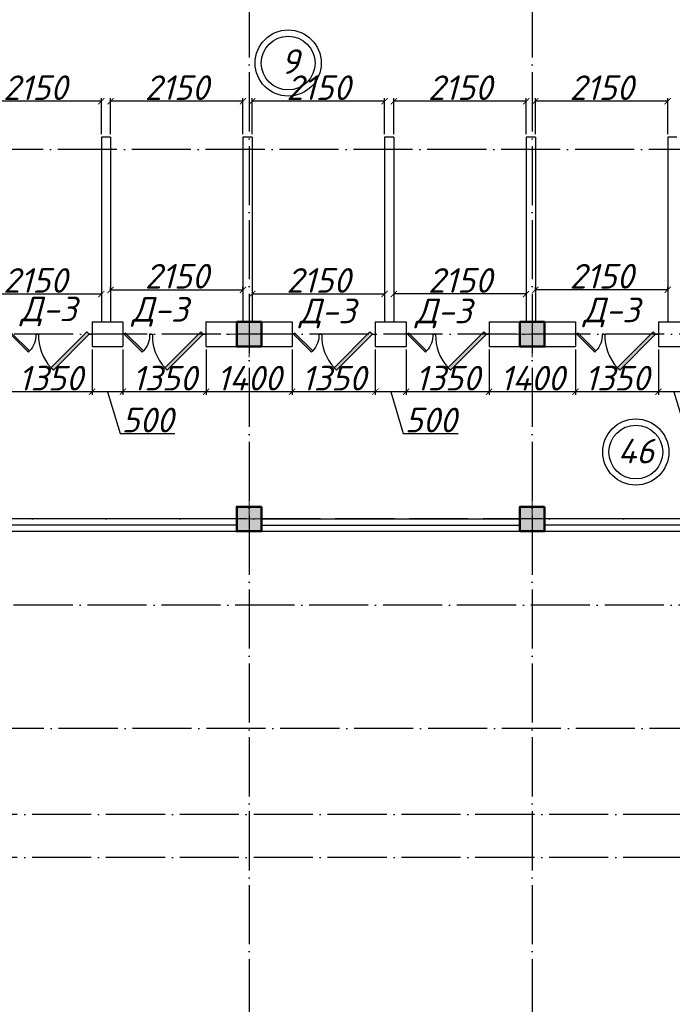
# Model space of a CAD drawing. Header units: millimetres. Extents: x 1112040 to 6903494, y -332921 to -150905.
# Tile 41 of 150: x 1501115 to 1511717, y -194403 to -178414. Entities that reach past the tile are written whole.
import ezdxf

# ---------------------------------------------------------------- set-up
doc = ezdxf.new("R2010")
doc.units = ezdxf.units.MM
doc.linetypes.add('ACAD_ISO04W100', pattern=[30, 24, -3, 0, -3])
doc.layers.add('kolonn', color=7, linetype='Continuous')
doc.layers.add('os', color=253, linetype='Continuous')
doc.styles.get("Standard").update_dxf_attribs({"font": 'isocpeui.ttf'})
doc.dimstyles.new('ISO-25', dxfattribs={"dimtxt": 400, "dimasz": 100, "dimexe": 50, "dimexo": 50, "dimgap": 20, "dimtad": 1, "dimdec": 0, "dimtxsty": 'Standard', "dimblk": 'ARCHTICK', "dimcen": 20, "dimclrd": 1, "dimclre": 1, "dimadec": 0, "dimazin": 0, "dimtfac": 1, "dimtdec": 0, "dimtmove": 0, "dimatfit": 3, "dimldrblk": 'ARCHTICK', "dimfxl": 1, "dimarcsym": 0})

# ---------------------------------------------------------------- blocks, each defined once
blk = doc.blocks.new('ghsdd')
at = {"ltscale": 50}
h = blk.add_hatch(color=256, dxfattribs=at)
h.paths.add_polyline_path([(0, 200), (-200, 200), (-200, 0), (0, 0)])
h.paths.add_polyline_path([(200, 0), (200, 200), (0, 200), (0, 0)])
h.paths.add_polyline_path([(0, 0), (-200, 0), (-200, -200), (0, -200)])
h.paths.add_polyline_path([(0, 0), (0, -200), (200, -200), (200, 0)])
at = {"lineweight": 0}
for p, q in [((0, -374), (0, 374)), ((-374, 0), (374, 0))]:
    blk.add_line(p, q, dxfattribs=at)
at = {"lineweight": 50, "ltscale": 50}
blk.add_lwpolyline([(200, 200), (200, -200), (-200, -200), (-200, 200), (200, 200)], dxfattribs=at)
blk = doc.blocks.new('jfgjhsdf')
blk.add_hatch(color=1).paths.add_polyline_path([(-593, 731), (-637, 687), (0, 50), (44, 94)])
at = {"color": 1}
for p, q in [((0, 1000), (0, 950)), ((0, 50), (0, 0))]:
    blk.add_line(p, q, dxfattribs=at)
blk.add_lwpolyline([(0, 50), (-637, 687), (-593, 731), (44, 94), (0, 50)], dxfattribs=at)
blk.add_arc((-33, 130), 821, 87.662, 132.9147, dxfattribs=at)
blk = doc.blocks.new('_ArchTick')
at = {"color": 0, "linetype": 'ByBlock', "const_width": 0.15}
blk.add_lwpolyline([(-0.5, -0.5), (0.5, 0.5)], dxfattribs=at)
blk = doc.blocks.new('*D2525')
at = {"color": 1, "lineweight": -2, "transparency": 16777216}
for p, q in [((1509492, -182818), (1509492, -182750)), ((1511642, -182818), (1511642, -182750)), ((1511642, -182800), (1509492, -182800))]:
    blk.add_line(p, q, dxfattribs=at)
at = {"color": 1, "lineweight": -2, "transparency": 16777216, "xscale": 100, "yscale": 100, "zscale": 100, "rotation": 180}
blk.add_blockref('_ArchTick', (1509492, -182800), dxfattribs=at)
at = {"color": 1, "lineweight": -2, "transparency": 16777216, "xscale": 100, "yscale": 100, "zscale": 100}
blk.add_blockref('_ArchTick', (1511642, -182800), dxfattribs=at)
at = {"color": 0, "transparency": 16777216, "insert": (1510567, -182580), "char_height": 400, "attachment_point": 5}
blk.add_mtext('2150', dxfattribs=at)
blk = doc.blocks.new('*D2526')
at = {"color": 1, "lineweight": -2, "transparency": 16777216}
for p, q in [((1507192, -182850), (1507192, -182918)), ((1509342, -182868), (1507192, -182868)), ((1509342, -182850), (1509342, -182918))]:
    blk.add_line(p, q, dxfattribs=at)
at = {"color": 1, "lineweight": -2, "transparency": 16777216, "xscale": 100, "yscale": 100, "zscale": 100, "rotation": 180}
blk.add_blockref('_ArchTick', (1507192, -182868), dxfattribs=at)
at = {"color": 1, "lineweight": -2, "transparency": 16777216, "xscale": 100, "yscale": 100, "zscale": 100}
blk.add_blockref('_ArchTick', (1509342, -182868), dxfattribs=at)
at = {"color": 0, "transparency": 16777216, "insert": (1508267, -182648), "char_height": 400, "attachment_point": 5}
blk.add_mtext('2150', dxfattribs=at)
blk = doc.blocks.new('*D2437')
at = {"color": 1, "lineweight": -2, "transparency": 16777216}
for p, q in [((1500292, -182722), (1500292, -182918)), ((1502442, -182722), (1502442, -182918)), ((1500292, -182868), (1502442, -182868))]:
    blk.add_line(p, q, dxfattribs=at)
at = {"color": 1, "lineweight": -2, "transparency": 16777216, "xscale": 100, "yscale": 100, "zscale": 100, "rotation": 180}
blk.add_blockref('_ArchTick', (1500292, -182868), dxfattribs=at)
at = {"color": 1, "lineweight": -2, "transparency": 16777216, "xscale": 100, "yscale": 100, "zscale": 100}
blk.add_blockref('_ArchTick', (1502442, -182868), dxfattribs=at)
at = {"color": 0, "transparency": 16777216, "insert": (1501367, -182648), "char_height": 400, "attachment_point": 5}
blk.add_mtext('2150', dxfattribs=at)
blk = doc.blocks.new('*D2438')
at = {"color": 1, "lineweight": -2, "transparency": 16777216}
for p, q in [((1502592, -182818), (1502592, -182750)), ((1504742, -182818), (1504742, -182750)), ((1502592, -182800), (1504742, -182800))]:
    blk.add_line(p, q, dxfattribs=at)
at = {"color": 1, "lineweight": -2, "transparency": 16777216, "xscale": 100, "yscale": 100, "zscale": 100, "rotation": 180}
blk.add_blockref('_ArchTick', (1502592, -182800), dxfattribs=at)
at = {"color": 1, "lineweight": -2, "transparency": 16777216, "xscale": 100, "yscale": 100, "zscale": 100}
blk.add_blockref('_ArchTick', (1504742, -182800), dxfattribs=at)
at = {"color": 0, "transparency": 16777216, "insert": (1503667, -182580), "char_height": 400, "attachment_point": 5}
blk.add_mtext('2150', dxfattribs=at)
blk = doc.blocks.new('*D2439')
at = {"color": 1, "lineweight": -2, "transparency": 16777216}
for p, q in [((1504892, -182850), (1504892, -182918)), ((1504892, -182868), (1507042, -182868)), ((1507042, -182850), (1507042, -182918))]:
    blk.add_line(p, q, dxfattribs=at)
at = {"color": 1, "lineweight": -2, "transparency": 16777216, "xscale": 100, "yscale": 100, "zscale": 100, "rotation": 180}
blk.add_blockref('_ArchTick', (1504892, -182868), dxfattribs=at)
at = {"color": 1, "lineweight": -2, "transparency": 16777216, "xscale": 100, "yscale": 100, "zscale": 100}
blk.add_blockref('_ArchTick', (1507042, -182868), dxfattribs=at)
at = {"color": 0, "transparency": 16777216, "insert": (1505967, -182648), "char_height": 400, "attachment_point": 5}
blk.add_mtext('2150', dxfattribs=at)
blk = doc.blocks.new('*D2765')
at = {"color": 1, "lineweight": -2, "transparency": 16777216}
for p, q in [((1511492, -183772), (1511492, -184505)), ((1511992, -183772), (1511992, -184505)), ((1511992, -184455), (1511492, -184455)), ((1511742, -184455), (1511946, -185135)), ((1511946, -185135), (1512836, -185135))]:
    blk.add_line(p, q, dxfattribs=at)
at = {"color": 1, "lineweight": -2, "transparency": 16777216, "xscale": 100, "yscale": 100, "zscale": 100, "rotation": 180}
blk.add_blockref('_ArchTick', (1511492, -184455), dxfattribs=at)
at = {"color": 1, "lineweight": -2, "transparency": 16777216, "xscale": 100, "yscale": 100, "zscale": 100}
blk.add_blockref('_ArchTick', (1511992, -184455), dxfattribs=at)
at = {"color": 0, "transparency": 16777216, "insert": (1512391, -184915), "char_height": 400, "attachment_point": 5}
blk.add_mtext('500', dxfattribs=at)
blk = doc.blocks.new('*D2766')
at = {"color": 1, "lineweight": -2, "transparency": 16777216}
for p, q in [((1510142, -183772), (1510142, -184505)), ((1511492, -183772), (1511492, -184505)), ((1511492, -184455), (1510142, -184455))]:
    blk.add_line(p, q, dxfattribs=at)
at = {"color": 1, "lineweight": -2, "transparency": 16777216, "xscale": 100, "yscale": 100, "zscale": 100, "rotation": 180}
blk.add_blockref('_ArchTick', (1510142, -184455), dxfattribs=at)
at = {"color": 1, "lineweight": -2, "transparency": 16777216, "xscale": 100, "yscale": 100, "zscale": 100}
blk.add_blockref('_ArchTick', (1511492, -184455), dxfattribs=at)
at = {"color": 0, "transparency": 16777216, "insert": (1510817, -184235), "char_height": 400, "attachment_point": 5}
blk.add_mtext('1350', dxfattribs=at)
blk = doc.blocks.new('*D2767')
at = {"color": 1, "lineweight": -2, "transparency": 16777216}
for p, q in [((1508742, -183772), (1508742, -184505)), ((1510142, -183772), (1510142, -184505)), ((1510142, -184455), (1508742, -184455))]:
    blk.add_line(p, q, dxfattribs=at)
at = {"color": 1, "lineweight": -2, "transparency": 16777216, "xscale": 100, "yscale": 100, "zscale": 100, "rotation": 180}
blk.add_blockref('_ArchTick', (1508742, -184455), dxfattribs=at)
at = {"color": 1, "lineweight": -2, "transparency": 16777216, "xscale": 100, "yscale": 100, "zscale": 100}
blk.add_blockref('_ArchTick', (1510142, -184455), dxfattribs=at)
at = {"color": 0, "transparency": 16777216, "insert": (1509442, -184235), "char_height": 400, "attachment_point": 5}
blk.add_mtext('1400', dxfattribs=at)
blk = doc.blocks.new('*D2768')
at = {"color": 1, "lineweight": -2, "transparency": 16777216}
for p, q in [((1507392, -183772), (1507392, -184505)), ((1508742, -183772), (1508742, -184505)), ((1508742, -184455), (1507392, -184455))]:
    blk.add_line(p, q, dxfattribs=at)
at = {"color": 1, "lineweight": -2, "transparency": 16777216, "xscale": 100, "yscale": 100, "zscale": 100, "rotation": 180}
blk.add_blockref('_ArchTick', (1507392, -184455), dxfattribs=at)
at = {"color": 1, "lineweight": -2, "transparency": 16777216, "xscale": 100, "yscale": 100, "zscale": 100}
blk.add_blockref('_ArchTick', (1508742, -184455), dxfattribs=at)
at = {"color": 0, "transparency": 16777216, "insert": (1508067, -184235), "char_height": 400, "attachment_point": 5}
blk.add_mtext('1350', dxfattribs=at)
blk = doc.blocks.new('*D2769')
at = {"color": 1, "lineweight": -2, "transparency": 16777216}
for p, q in [((1506892, -183772), (1506892, -184505)), ((1507392, -183772), (1507392, -184505)), ((1507392, -184455), (1506892, -184455)), ((1507142, -184455), (1507346, -185135)), ((1507346, -185135), (1508236, -185135))]:
    blk.add_line(p, q, dxfattribs=at)
at = {"color": 1, "lineweight": -2, "transparency": 16777216, "xscale": 100, "yscale": 100, "zscale": 100, "rotation": 180}
blk.add_blockref('_ArchTick', (1506892, -184455), dxfattribs=at)
at = {"color": 1, "lineweight": -2, "transparency": 16777216, "xscale": 100, "yscale": 100, "zscale": 100}
blk.add_blockref('_ArchTick', (1507392, -184455), dxfattribs=at)
at = {"color": 0, "transparency": 16777216, "insert": (1507791, -184915), "char_height": 400, "attachment_point": 5}
blk.add_mtext('500', dxfattribs=at)
blk = doc.blocks.new('*D2770')
at = {"color": 1, "lineweight": -2, "transparency": 16777216}
for p, q in [((1505542, -183772), (1505542, -184505)), ((1506892, -183772), (1506892, -184505)), ((1506892, -184455), (1505542, -184455))]:
    blk.add_line(p, q, dxfattribs=at)
at = {"color": 1, "lineweight": -2, "transparency": 16777216, "xscale": 100, "yscale": 100, "zscale": 100, "rotation": 180}
blk.add_blockref('_ArchTick', (1505542, -184455), dxfattribs=at)
at = {"color": 1, "lineweight": -2, "transparency": 16777216, "xscale": 100, "yscale": 100, "zscale": 100}
blk.add_blockref('_ArchTick', (1506892, -184455), dxfattribs=at)
at = {"color": 0, "transparency": 16777216, "insert": (1506217, -184235), "char_height": 400, "attachment_point": 5}
blk.add_mtext('1350', dxfattribs=at)
blk = doc.blocks.new('*D2771')
at = {"color": 1, "lineweight": -2, "transparency": 16777216}
for p, q in [((1504142, -183772), (1504142, -184505)), ((1505542, -183772), (1505542, -184505)), ((1505542, -184455), (1504142, -184455))]:
    blk.add_line(p, q, dxfattribs=at)
at = {"color": 1, "lineweight": -2, "transparency": 16777216, "xscale": 100, "yscale": 100, "zscale": 100, "rotation": 180}
blk.add_blockref('_ArchTick', (1504142, -184455), dxfattribs=at)
at = {"color": 1, "lineweight": -2, "transparency": 16777216, "xscale": 100, "yscale": 100, "zscale": 100}
blk.add_blockref('_ArchTick', (1505542, -184455), dxfattribs=at)
at = {"color": 0, "transparency": 16777216, "insert": (1504842, -184235), "char_height": 400, "attachment_point": 5}
blk.add_mtext('1400', dxfattribs=at)
blk = doc.blocks.new('*D2772')
at = {"color": 1, "lineweight": -2, "transparency": 16777216}
for p, q in [((1502792, -183772), (1502792, -184505)), ((1504142, -183772), (1504142, -184505)), ((1504142, -184455), (1502792, -184455))]:
    blk.add_line(p, q, dxfattribs=at)
at = {"color": 1, "lineweight": -2, "transparency": 16777216, "xscale": 100, "yscale": 100, "zscale": 100, "rotation": 180}
blk.add_blockref('_ArchTick', (1502792, -184455), dxfattribs=at)
at = {"color": 1, "lineweight": -2, "transparency": 16777216, "xscale": 100, "yscale": 100, "zscale": 100}
blk.add_blockref('_ArchTick', (1504142, -184455), dxfattribs=at)
at = {"color": 0, "transparency": 16777216, "insert": (1503467, -184235), "char_height": 400, "attachment_point": 5}
blk.add_mtext('1350', dxfattribs=at)
blk = doc.blocks.new('*D2773')
at = {"color": 1, "lineweight": -2, "transparency": 16777216}
for p, q in [((1502292, -183772), (1502292, -184505)), ((1502792, -183772), (1502792, -184505)), ((1502792, -184455), (1502292, -184455)), ((1502542, -184455), (1502746, -185135)), ((1502746, -185135), (1503636, -185135))]:
    blk.add_line(p, q, dxfattribs=at)
at = {"color": 1, "lineweight": -2, "transparency": 16777216, "xscale": 100, "yscale": 100, "zscale": 100, "rotation": 180}
blk.add_blockref('_ArchTick', (1502292, -184455), dxfattribs=at)
at = {"color": 1, "lineweight": -2, "transparency": 16777216, "xscale": 100, "yscale": 100, "zscale": 100}
blk.add_blockref('_ArchTick', (1502792, -184455), dxfattribs=at)
at = {"color": 0, "transparency": 16777216, "insert": (1503191, -184915), "char_height": 400, "attachment_point": 5}
blk.add_mtext('500', dxfattribs=at)
blk = doc.blocks.new('*D2774')
at = {"color": 1, "lineweight": -2, "transparency": 16777216}
for p, q in [((1500942, -183772), (1500942, -184505)), ((1502292, -183772), (1502292, -184505)), ((1502292, -184455), (1500942, -184455))]:
    blk.add_line(p, q, dxfattribs=at)
at = {"color": 1, "lineweight": -2, "transparency": 16777216, "xscale": 100, "yscale": 100, "zscale": 100, "rotation": 180}
blk.add_blockref('_ArchTick', (1500942, -184455), dxfattribs=at)
at = {"color": 1, "lineweight": -2, "transparency": 16777216, "xscale": 100, "yscale": 100, "zscale": 100}
blk.add_blockref('_ArchTick', (1502292, -184455), dxfattribs=at)
at = {"color": 0, "transparency": 16777216, "insert": (1501617, -184235), "char_height": 400, "attachment_point": 5}
blk.add_mtext('1350', dxfattribs=at)
blk = doc.blocks.new('*D2981')
at = {"color": 1, "lineweight": -2, "transparency": 16777216}
for p, q in [((1509492, -180272), (1509492, -179688)), ((1511642, -180272), (1511642, -179688)), ((1511642, -179738), (1509492, -179738))]:
    blk.add_line(p, q, dxfattribs=at)
at = {"color": 1, "lineweight": -2, "transparency": 16777216, "xscale": 100, "yscale": 100, "zscale": 100, "rotation": 180}
blk.add_blockref('_ArchTick', (1509492, -179738), dxfattribs=at)
at = {"color": 1, "lineweight": -2, "transparency": 16777216, "xscale": 100, "yscale": 100, "zscale": 100}
blk.add_blockref('_ArchTick', (1511642, -179738), dxfattribs=at)
at = {"color": 0, "transparency": 16777216, "insert": (1510567, -179518), "char_height": 400, "attachment_point": 5}
blk.add_mtext('2150', dxfattribs=at)
blk = doc.blocks.new('*D2982')
at = {"color": 1, "lineweight": -2, "transparency": 16777216}
for p, q in [((1507192, -180272), (1507192, -179688)), ((1509342, -180272), (1509342, -179688)), ((1509342, -179738), (1507192, -179738))]:
    blk.add_line(p, q, dxfattribs=at)
at = {"color": 1, "lineweight": -2, "transparency": 16777216, "xscale": 100, "yscale": 100, "zscale": 100, "rotation": 180}
blk.add_blockref('_ArchTick', (1507192, -179738), dxfattribs=at)
at = {"color": 1, "lineweight": -2, "transparency": 16777216, "xscale": 100, "yscale": 100, "zscale": 100}
blk.add_blockref('_ArchTick', (1509342, -179738), dxfattribs=at)
at = {"color": 0, "transparency": 16777216, "insert": (1508267, -179518), "char_height": 400, "attachment_point": 5}
blk.add_mtext('2150', dxfattribs=at)
blk = doc.blocks.new('*D2983')
at = {"color": 1, "lineweight": -2, "transparency": 16777216}
for p, q in [((1504892, -180272), (1504892, -179688)), ((1507042, -180272), (1507042, -179688)), ((1507042, -179738), (1504892, -179738))]:
    blk.add_line(p, q, dxfattribs=at)
at = {"color": 1, "lineweight": -2, "transparency": 16777216, "xscale": 100, "yscale": 100, "zscale": 100, "rotation": 180}
blk.add_blockref('_ArchTick', (1504892, -179738), dxfattribs=at)
at = {"color": 1, "lineweight": -2, "transparency": 16777216, "xscale": 100, "yscale": 100, "zscale": 100}
blk.add_blockref('_ArchTick', (1507042, -179738), dxfattribs=at)
at = {"color": 0, "transparency": 16777216, "insert": (1505967, -179518), "char_height": 400, "attachment_point": 5}
blk.add_mtext('2150', dxfattribs=at)
blk = doc.blocks.new('*D2984')
at = {"color": 1, "lineweight": -2, "transparency": 16777216}
for p, q in [((1502592, -180272), (1502592, -179688)), ((1504742, -180272), (1504742, -179688)), ((1504742, -179738), (1502592, -179738))]:
    blk.add_line(p, q, dxfattribs=at)
at = {"color": 1, "lineweight": -2, "transparency": 16777216, "xscale": 100, "yscale": 100, "zscale": 100, "rotation": 180}
blk.add_blockref('_ArchTick', (1502592, -179738), dxfattribs=at)
at = {"color": 1, "lineweight": -2, "transparency": 16777216, "xscale": 100, "yscale": 100, "zscale": 100}
blk.add_blockref('_ArchTick', (1504742, -179738), dxfattribs=at)
at = {"color": 0, "transparency": 16777216, "insert": (1503667, -179518), "char_height": 400, "attachment_point": 5}
blk.add_mtext('2150', dxfattribs=at)
blk = doc.blocks.new('*D2985')
at = {"color": 1, "lineweight": -2, "transparency": 16777216}
for p, q in [((1500292, -180272), (1500292, -179688)), ((1502442, -180272), (1502442, -179688)), ((1502442, -179738), (1500292, -179738))]:
    blk.add_line(p, q, dxfattribs=at)
at = {"color": 1, "lineweight": -2, "transparency": 16777216, "xscale": 100, "yscale": 100, "zscale": 100, "rotation": 180}
blk.add_blockref('_ArchTick', (1500292, -179738), dxfattribs=at)
at = {"color": 1, "lineweight": -2, "transparency": 16777216, "xscale": 100, "yscale": 100, "zscale": 100}
blk.add_blockref('_ArchTick', (1502442, -179738), dxfattribs=at)
at = {"color": 0, "transparency": 16777216, "insert": (1501367, -179518), "char_height": 400, "attachment_point": 5}
blk.add_mtext('2150', dxfattribs=at)
blk = doc.blocks.new('swww222s')
at = {"color": 1}
for centre, radius in [((-24299, 346), 537), ((-24299, 346), 437), ((-18652, -5971), 537), ((-18652, -5971), 437)]:
    blk.add_circle(centre, radius, dxfattribs=at)
for s, p in [('9', (-24414, 170)), ('46', (-18945, -6156))]:
    blk.add_text(s, height=400, dxfattribs=at).set_placement(p)

msp = doc.modelspace()

# ---------------------------------------------------------------- linework, layer by layer
at = {"lineweight": 30}
for p, q in [((1502441.8, -180321.9), (1502441.8, -183321.9)), ((1502591.8, -180321.9), (1502441.8, -180321.9)), ((1502591.8, -180321.9), (1502591.8, -183321.9)), ((1504891.8, -180321.9), (1504741.8, -180321.9)), ((1504741.8, -180321.9), (1504741.8, -183321.9)), ((1504891.8, -180321.9), (1504891.8, -183321.9)), ((1507191.8, -180321.9), (1507041.8, -180321.9)), ((1507041.8, -180321.9), (1507041.8, -183321.9)), ((1507191.8, -180321.9), (1507191.8, -183321.9)), ((1509341.8, -180321.9), (1509341.8, -183321.9)), ((1509491.8, -180321.9), (1509341.8, -180321.9)), ((1509491.8, -180321.9), (1509491.8, -183321.9)), ((1511791.8, -180321.9), (1511641.8, -180321.9)), ((1511641.8, -180321.9), (1511641.8, -183321.9)), ((1502291.8, -183321.9), (1502291.8, -183721.9)), ((1502291.8, -183321.9), (1502791.8, -183321.9)), ((1502791.8, -183321.9), (1502791.8, -183721.9)), ((1504141.8, -183321.9), (1504141.8, -183721.9)), ((1504141.8, -183321.9), (1505541.8, -183321.9)), ((1505541.8, -183321.9), (1505541.8, -183721.9)), ((1506891.8, -183321.9), (1506891.8, -183721.9)), ((1506891.8, -183321.9), (1507391.8, -183321.9)), ((1507391.8, -183321.9), (1507391.8, -183721.9)), ((1508741.8, -183321.9), (1508741.8, -183721.9)), ((1508741.8, -183321.9), (1510141.8, -183321.9)), ((1510141.8, -183321.9), (1510141.8, -183721.9)), ((1511491.8, -183321.9), (1511491.8, -183721.9)), ((1511491.8, -183321.9), (1511991.8, -183321.9)), ((1502291.8, -183721.9), (1502791.8, -183721.9)), ((1504141.8, -183721.9), (1505541.8, -183721.9)), ((1506891.8, -183721.9), (1507391.8, -183721.9)), ((1508741.8, -183721.9), (1510141.8, -183721.9)), ((1511491.8, -183721.9), (1511991.8, -183721.9))]:
    msp.add_line(p, q, dxfattribs=at)
at = {"color": 1}
for p, q in [((1504641.8, -186521.9), (1500441.8, -186521.9)), ((1505041.8, -186521.9), (1509241.8, -186521.9)), ((1513841.8, -186521.9), (1509641.8, -186521.9)), ((1504641.8, -186621.9), (1500441.8, -186621.9)), ((1505041.8, -186621.9), (1509241.8, -186621.9)), ((1513841.8, -186621.9), (1509641.8, -186621.9))]:
    msp.add_line(p, q, dxfattribs=at)
at = {"lineweight": 30}
for points in [[(1505041.8, -186721.9), (1504641.8, -186721.9), (1504641.8, -186321.9), (1505041.8, -186321.9)], [(1509641.8, -186721.9), (1509241.8, -186721.9), (1509241.8, -186321.9), (1509641.8, -186321.9)]]:
    msp.add_lwpolyline(points, close=True, dxfattribs=at)
msp.add_lwpolyline([(1494341.8, -186721.9), (1518441.8, -186721.9), (1518441.8, -191121.9), (1517741.8, -191121.9), (1517741.8, -196321.9), (1518441.8, -196321.9), (1518441.8, -203721.9)])
at = {"layer": 'os', "linetype": 'ACAD_ISO04W100', "ltscale": 40}
for p, q in [((1504841.8, -164865.7), (1504841.8, -226089.4)), ((1509441.8, -164865.7), (1509441.8, -226089.4)), ((1547099.6, -180521.9), (1484191.9, -180521.9)), ((1566790.3, -183521.9), (1484191.9, -183521.9)), ((1575607.2, -186521.9), (1484191.9, -186521.9)), ((1570383, -187921.9), (1484191.9, -187921.9)), ((1532710.3, -189921.9), (1484191.9, -189921.9)), ((1546680, -191321.9), (1484191.9, -191321.9)), ((1546680, -192021.9), (1484191.9, -192021.9))]:
    msp.add_line(p, q, dxfattribs=at)

# ---------------------------------------------------------------- block references
msp.add_blockref('swww222s', (1529775.5, -179463.8))
for p, xscale, yscale, zscale, rotation in [((1500941.8, -183521.9), -0.4575789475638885, 0.4575789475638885, 0.4575789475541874, 270), ((1502291.8, -183521.9), 0.9151578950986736, 0.9151578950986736, 0.9151578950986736, 90), ((1502791.8, -183521.9), -0.4575789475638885, 0.4575789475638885, 0.4575789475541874, 270), ((1504141.8, -183521.9), 0.9151578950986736, 0.9151578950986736, 0.9151578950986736, 90), ((1505541.8, -183521.9), -0.4575789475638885, 0.4575789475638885, 0.4575789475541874, 270), ((1506891.8, -183521.9), 0.9151578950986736, 0.9151578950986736, 0.9151578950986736, 90), ((1507391.8, -183521.9), -0.4575789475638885, 0.4575789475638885, 0.4575789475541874, 270), ((1508741.8, -183521.9), 0.9151578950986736, 0.9151578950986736, 0.9151578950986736, 90), ((1510141.8, -183521.9), -0.4575789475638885, 0.4575789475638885, 0.4575789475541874, 270), ((1511491.8, -183521.9), 0.9151578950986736, 0.9151578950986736, 0.9151578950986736, 90)]:
    msp.add_blockref('jfgjhsdf', p, dxfattribs=dict(xscale=xscale, yscale=yscale, zscale=zscale, rotation=rotation))
at = {"layer": 'kolonn'}
for p in [(1504841.8, -183521.9), (1509441.8, -183521.9), (1504841.8, -186521.9), (1509441.8, -186521.9)]:
    msp.add_blockref('ghsdd', p, dxfattribs=at)

# ---------------------------------------------------------------- texts
at = {"color": 1}
for p in [(1501127.6, -183310.6), (1502937.8, -183318.9), (1510270.1, -183327.1), (1505657.7, -183343.7), (1507542.7, -183343.7)]:
    msp.add_text('Д-3', height=400, dxfattribs=at).set_placement(p)

# ---------------------------------------------------------------- dimensions: what is measured, and where the dimension line sits
for base, p1, p2, picture, middle in [((1500291.8, -179737.5), (1502441.8, -180321.9), (1500291.8, -180321.9), '*D2985', (1501366.8, -179517.5)), ((1502591.8, -179737.5), (1504741.8, -180321.9), (1502591.8, -180321.9), '*D2984', (1503666.8, -179517.5)), ((1504891.8, -179737.5), (1507041.8, -180321.9), (1504891.8, -180321.9), '*D2983', (1505966.8, -179517.5)), ((1507191.8, -179737.5), (1509341.8, -180321.9), (1507191.8, -180321.9), '*D2982', (1508266.8, -179517.5)), ((1509491.8, -179737.5), (1511641.8, -180321.9), (1509491.8, -180321.9), '*D2981', (1510566.8, -179517.5)), ((1500941.8, -184455.4), (1502291.8, -183721.9), (1500941.8, -183721.9), '*D2774', (1501616.8, -184235.4)), ((1502291.8, -184455.4), (1502791.8, -183721.9), (1502291.8, -183721.9), '*D2773', (1502765.8, -184915.4)), ((1502791.8, -184455.4), (1504141.8, -183721.9), (1502791.8, -183721.9), '*D2772', (1503466.8, -184235.4)), ((1504141.8, -184455.4), (1505541.8, -183721.9), (1504141.8, -183721.9), '*D2771', (1504841.8, -184235.4)), ((1505541.8, -184455.4), (1506891.8, -183721.9), (1505541.8, -183721.9), '*D2770', (1506216.8, -184235.4)), ((1506891.8, -184455.4), (1507391.8, -183721.9), (1506891.8, -183721.9), '*D2769', (1507365.8, -184915.4)), ((1507391.8, -184455.4), (1508741.8, -183721.9), (1507391.8, -183721.9), '*D2768', (1508066.8, -184235.4)), ((1508741.8, -184455.4), (1510141.8, -183721.9), (1508741.8, -183721.9), '*D2767', (1509441.8, -184235.4)), ((1510141.8, -184455.4), (1511491.8, -183721.9), (1510141.8, -183721.9), '*D2766', (1510816.8, -184235.4)), ((1511491.8, -184455.4), (1511991.8, -183721.9), (1511491.8, -183721.9), '*D2765', (1511965.8, -184915.4))]:
    dim = msp.add_linear_dim(base=base, p1=p1, p2=p2, dimstyle='ISO-25', override={"dimtmove": 1})
    dim.commit()
    dim.dimension.update_dxf_attribs({"geometry": picture, "text_midpoint": middle})
for base, p1, p2, picture, middle in [((1502441.8, -182868.5), (1500291.8, -182672.2), (1502441.8, -182672.2), '*D2437', (1501366.8, -182648.5)), ((1504741.8, -182799.6), (1502591.8, -182868.5), (1504741.8, -182868.5), '*D2438', (1503666.8, -182579.6)), ((1507041.8, -182868.1), (1504891.8, -182799.6), (1507041.8, -182799.6), '*D2439', (1505966.8, -182648.1))]:
    dim = msp.add_linear_dim(base=base, p1=p1, p2=p2, angle=180, dimstyle='ISO-25')
    dim.commit()
    dim.dimension.update_dxf_attribs({"geometry": picture, "text_midpoint": middle})
for base, p1, p2, picture, middle in [((1507191.8, -182868.1), (1509341.8, -182799.6), (1507191.8, -182799.6), '*D2526', (1508266.8, -182648.1)), ((1509491.8, -182799.6), (1511641.8, -182868.5), (1509491.8, -182868.5), '*D2525', (1510566.8, -182579.6))]:
    dim = msp.add_linear_dim(base=base, p1=p1, p2=p2, dimstyle='ISO-25')
    dim.commit()
    dim.dimension.update_dxf_attribs({"geometry": picture, "text_midpoint": middle})

doc.saveas('drawing.dxf')
